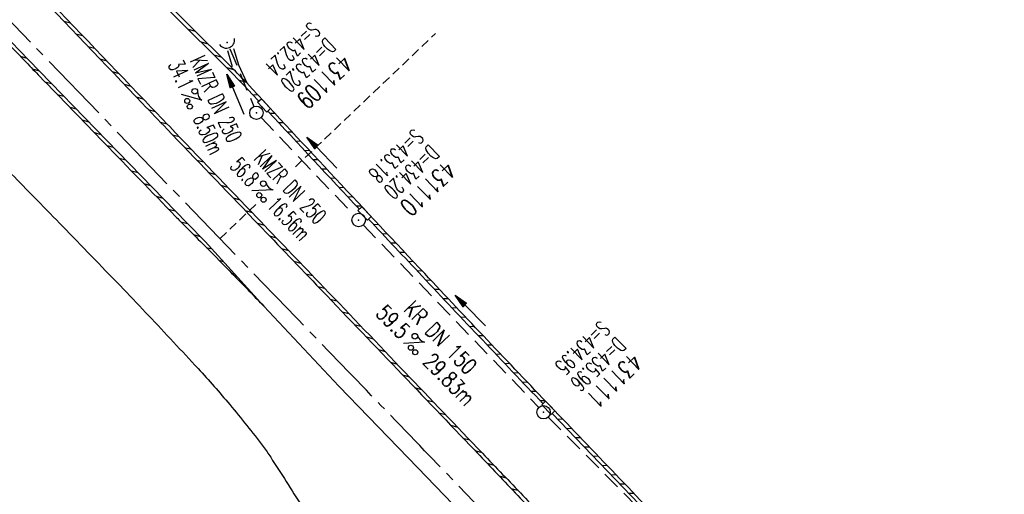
# Model space of a CAD drawing. Extents: x 454519 to 459636, y 422856 to 428936.
# Tile 58 of 82: x 455491 to 455601, y 427582 to 427635. Entities that reach past the tile are written whole.
import ezdxf
from ezdxf.enums import TextEntityAlignment as Align

# ---------------------------------------------------------------- set-up
doc = ezdxf.new("R2010")
doc.units = 0
doc.header["$LTSCALE"] = 2
doc.header["$MEASUREMENT"] = 0
for name, pattern in [('ACHSE', [5.5, 4, -0.5, 0.5, -0.5]), ('GESTRICH-X2', [1.5, 1, -0.5]), ('GESTRICHELT', [0.75, 0.5, -0.25])]:
    doc.linetypes.add(name, pattern=pattern)
doc.layers.get('0').update_dxf_attribs({"linetype": 'CONTINUOUS'})
for name, color, linetype in [('ACHSETOP', 1, 'ACHSE'), ('BORDST-HOCH', 7, 'CONTINUOUS'), ('FBR', 8, 'CONTINUOUS'), ('HEKTOM', 1, 'GESTRICHELT'), ('KANAL', 7, 'GESTRICH-X2'), ('PFEIL', 7, 'CONTINUOUS'), ('RINNE', 8, 'CONTINUOUS'), ('SCHACHTNR', 6, 'CONTINUOUS'), ('SCHSYMBOL', 7, 'CONTINUOUS'), ('TEXTO', 4, 'CONTINUOUS'), ('TEXTU', 4, 'CONTINUOUS')]:
    doc.layers.add(name, color=color, linetype=linetype)
doc.styles.add('ROMANS', font='romans.shx', dxfattribs={"width": 0.8})
pattern_1 = [(3.77398, (455992.0151, 426960.8069), (-0.0658207, 0.9978315), [])]

# ---------------------------------------------------------------- blocks, each defined once
blk = doc.blocks.new('PROM')
blk.add_line((1.57, 1.82), (0.02, 0.02))
for centre, radius in [((0.32, 1.51), 0.317), ((0.94, 0.29), 0.283), ((1.64, 0.29), 0.283)]:
    blk.add_circle(centre, radius)
blk.add_arc((0.99, 2.68), 1.03, 239.1414, 303.3549)
blk = doc.blocks.new('PFEIL2')
at = {"color": 0}
for p, q in [((0.88, 0), (-2.4, -0.01)), ((0.88, -0.27), (0.88, 0.28)), ((0.88, 0.28), (2.43, 0.01)), ((0.91, 0.27), (0.88, 0.26)), ((0.97, 0.26), (0.88, 0.25)), ((1.02, 0.25), (0.88, 0.23)), ((1.07, 0.24), (0.88, 0.21)), ((1.13, 0.23), (0.88, 0.19)), ((1.18, 0.22), (0.88, 0.17)), ((1.24, 0.21), (0.88, 0.15)), ((1.29, 0.21), (0.88, 0.14)), ((1.34, 0.2), (0.88, 0.12)), ((1.4, 0.19), (0.88, 0.1)), ((1.45, 0.18), (0.88, 0.08)), ((1.51, 0.17), (0.88, 0.06)), ((1.56, 0.16), (0.88, 0.04)), ((1.61, 0.15), (0.88, 0.02)), ((1.67, 0.14), (0.88, 0.01)), ((1.72, 0.13), (0.88, -0.01)), ((1.78, 0.12), (0.88, -0.03)), ((1.83, 0.11), (0.88, -0.05)), ((1.88, 0.1), (0.88, -0.07)), ((1.94, 0.09), (0.88, -0.09)), ((2.05, 0.08), (0.88, -0.12)), ((1.99, 0.08), (0.88, -0.11)), ((2.1, 0.07), (0.88, -0.14)), ((2.15, 0.06), (0.88, -0.16)), ((2.21, 0.05), (0.88, -0.18)), ((2.26, 0.04), (0.88, -0.2)), ((2.32, 0.03), (0.88, -0.22)), ((2.37, 0.02), (0.88, -0.23)), ((2.42, 0.01), (0.88, -0.25)), ((2.43, 0.01), (0.88, -0.27))]:
    blk.add_line(p, q, dxfattribs=at)
blk = doc.blocks.new('30S')
at = {"color": 0}
for p, q in [((-0.75, -0.58), (-0.75, 0)), ((-0.75, 0), (0.75, 0)), ((0.75, 0), (0.75, -0.58)), ((0.75, -0.58), (-0.75, -0.58))]:
    blk.add_line(p, q, dxfattribs=at)
blk.add_point((0, 0), dxfattribs=at)
blk = doc.blocks.new('40')
at = {"color": 0}
blk.add_arc((0.02, 0.31), 0.91, 192.5363, 347.4637, dxfattribs=at)
blk.add_point((0, 0), dxfattribs=at)
blk = doc.blocks.new('GST')
at = {"color": 0}
blk.add_circle((0, 0), 0.75, dxfattribs=at)
blk.add_point((0, 0), dxfattribs=at)

msp = doc.modelspace()

# ---------------------------------------------------------------- hatches: boundary and pattern name
at = {"layer": 'RINNE'}
h = msp.add_hatch(dxfattribs=at)
h.set_pattern_fill('_USER', color=256, angle=45, pattern_type=0)
h.set_pattern_definition(pattern_1)
edge = h.paths.add_edge_path()
edge.add_arc((456706.44, 427762.61), 1073.91, 228.10965, 228.14704)
edge.add_arc((456678.33, 427731.22), 1031.78, 228.14704, 228.74433)
edge.add_arc((456817.12, 427889.45), 1242.25, 228.74433, 229.25911)
edge.add_arc((456655.35, 427701.65), 994.39, 229.25911, 229.83448)
edge.add_arc((456546.63, 427572.84), 825.83, 229.83448, 230.52376)
edge.add_arc((456558.48, 427587.22), 844.46, 230.52376, 231.2054)
edge.add_arc((456542.6, 427567.47), 819.12, 231.2054, 231.93377)
edge.add_arc((456729.12, 427805.63), 1121.62, 231.93377, 232.55622)
edge.add_arc((456934.78, 428074.2), 1459.89, 232.55622, 233.12863)
edge.add_arc((456379.85, 427334.33), 535.04, 233.1286, 234.0742)
edge.add_arc((457408.11, 428753.48), 2287.55, 234.07418, 234.38006)
edge.add_arc((456866.28, 427997.21), 1357.22, 234.38006, 234.77717)
edge.add_arc((464010.54, 438116.29), 13744.15, 234.777174, 234.830846)
edge.add_arc((452553.34, 421856.09), 6147.09, 54.750591, 54.830844, ccw=False)
edge.add_arc((450423.39, 418842.22), 9837.64, 54.683193, 54.750591, ccw=False)
edge.add_arc((457138.53, 428320.45), 1778.3, 234.68319, 234.84171)
edge.add_arc((456312.97, 427148.34), 344.64, 234.8417, 235.0346)
edge.add_arc((455651.13, 426201.92), 810.24, 54.90881, 55.03464, ccw=False)
edge.add_arc((626422.3, 508282.45), 188910.65, 205.3823657, 205.3841142)
edge.add_arc((456954.58, 427870.83), 1333.1, 205.38414, 205.40495)
edge.add_arc((458532.71, 428620.35), 3080.18, 205.40495, 205.42636)
edge.add_arc((1550284.82, 947638.49), 1211923.63, 205.42637998, 205.4274597)
edge.add_arc((477688.7, 437702.31), 24280.02, 205.42746, 205.446957)
edge.add_arc((517203.98, 456505.24), 68040.82, 205.4469542, 205.458601)
edge.add_arc((456349.46, 427533.08), 641.57, 205.4586, 206.27492)
edge.add_arc((456893.63, 427801.73), 1248.45, 206.27492, 206.86021)
edge.add_arc((456329.1, 427515.82), 615.64, 206.86021, 207.72985)
edge.add_arc((456730.48, 427726.82), 1069.1, 207.72985, 208.38986)
edge.add_arc((456776.66, 427751.77), 1121.59, 208.38986, 208.97336)
edge.add_arc((456927.93, 427835.54), 1294.51, 208.97336, 209.51651)
edge.add_arc((456713.84, 427714.33), 1048.49, 209.51651, 210.14933)
edge.add_arc((456739.98, 427729.51), 1078.71, 210.14933, 210.77322)
edge.add_arc((456488.78, 427579.92), 786.35, 210.77322, 211.62095)
edge.add_arc((456413.6, 427533.63), 698.06, 211.62095, 212.52066)
edge.add_arc((456509.22, 427594.6), 811.46, 212.52066, 213.27031)
edge.add_arc((456783.27, 427774.41), 1139.24, 213.27031, 213.90303)
edge.add_arc((456933.78, 427875.56), 1320.58, 213.90303, 214.46478)
edge.add_arc((456432, 427531.15), 711.97, 214.46478, 215.22973)
edge.add_arc((456476.07, 427562.28), 765.93, 215.22973, 215.97766)
edge.add_arc((456765.31, 427772.25), 1123.35, 215.97766, 216.5953)
edge.add_arc((456809.54, 427805.09), 1178.43, 216.5953, 217.16376)
edge.add_arc((456701.06, 427722.86), 1042.31, 217.16376, 217.76819)
edge.add_arc((456604.75, 427648.24), 920.48, 217.76819, 218.52067)
edge.add_arc((456318.3, 427420.22), 554.35, 218.5207, 219.4902)
edge.add_arc((456528.37, 427593.33), 826.56, 219.49019, 220.08089)
edge.add_arc((457478.26, 428392.67), 2068.03, 220.08089, 220.45439)
edge.add_arc((457304.06, 428244.13), 1839.09, 220.45439, 220.88775)
edge.add_arc((456561.26, 427600.97), 856.54, 220.88775, 221.52267)
edge.add_arc((456315.6, 427383.46), 528.43, 221.5227, 222.5898)
edge.add_arc((456489.12, 427542.96), 764.11, 222.5898, 223.47731)
edge.add_arc((456673.23, 427717.54), 1017.83, 223.47731, 224.05338)
edge.add_arc((456818.23, 427857.82), 1219.58, 224.05338, 224.57966)
edge.add_arc((456792.95, 427832.9), 1184.09, 224.57966, 225.17081)
edge.add_arc((456580.17, 427618.85), 882.27, 225.17081, 225.85561)
edge.add_arc((456478.25, 427513.85), 735.94, 225.85561, 226.71899)
edge.add_arc((456503.46, 427540.61), 772.7, 226.71899, 227.56159)
edge.add_arc((456706.44, 427762.61), 1073.51, 227.56159, 228.14704)
edge.add_arc((456678.33, 427731.22), 1031.38, 228.14704, 228.74433)
edge.add_arc((456817.12, 427889.45), 1241.85, 228.74433, 229.25911)
edge.add_arc((456655.35, 427701.65), 993.99, 229.25911, 229.83448)
edge.add_arc((456546.63, 427572.84), 825.43, 229.83448, 230.52376)
edge.add_arc((456558.48, 427587.22), 844.06, 230.52376, 231.2054)
edge.add_arc((456542.6, 427567.47), 818.72, 231.2054, 231.93377)
edge.add_arc((456729.12, 427805.63), 1121.22, 231.93377, 232.55622)
edge.add_arc((456934.78, 428074.2), 1459.49, 232.55622, 233.12863)
edge.add_arc((456379.85, 427334.33), 534.64, 233.1286, 234.0742)
edge.add_arc((457408.11, 428753.48), 2287.15, 234.07418, 234.38006)
edge.add_arc((456866.28, 427997.21), 1356.82, 234.38006, 234.77717)
edge.add_arc((464010.54, 438116.29), 13743.75, 234.777174, 234.830846)
edge.add_arc((452553.34, 421856.09), 6147.49, 54.750591, 54.830844, ccw=False)
edge.add_arc((450423.39, 418842.22), 9838.04, 54.683193, 54.750591, ccw=False)
edge.add_arc((457138.53, 428320.45), 1777.9, 234.68319, 234.84171)
edge.add_arc((456312.97, 427148.34), 344.24, 234.8417, 235.0346)
edge.add_arc((455651.13, 426201.92), 810.64, 54.90881, 55.03464, ccw=False)
h = msp.add_hatch(dxfattribs=at)
h.set_pattern_fill('_USER', color=256, angle=45, pattern_type=0)
h.set_pattern_definition(pattern_1)
edge = h.paths.add_edge_path()
edge.add_arc((456706.44, 427762.61), 1073.91, 228.10965, 228.14704)
edge.add_arc((456678.33, 427731.22), 1031.78, 228.14704, 228.74433)
edge.add_arc((456817.12, 427889.45), 1242.25, 228.74433, 229.25911)
edge.add_arc((456655.35, 427701.65), 994.39, 229.25911, 229.83448)
edge.add_arc((456546.63, 427572.84), 825.83, 229.83448, 230.52376)
edge.add_arc((456558.48, 427587.22), 844.46, 230.52376, 231.2054)
edge.add_arc((456542.6, 427567.47), 819.12, 231.2054, 231.93377)
edge.add_arc((456729.12, 427805.63), 1121.62, 231.93377, 232.55622)
edge.add_arc((456934.78, 428074.2), 1459.89, 232.55622, 233.12863)
edge.add_arc((456379.85, 427334.33), 535.04, 233.1286, 234.0742)
edge.add_arc((457408.11, 428753.48), 2287.55, 234.07418, 234.38006)
edge.add_arc((456866.28, 427997.21), 1357.22, 234.38006, 234.77717)
edge.add_arc((464010.54, 438116.29), 13744.15, 234.777174, 234.830846)
edge.add_arc((452553.34, 421856.09), 6147.09, 54.750591, 54.830844, ccw=False)
edge.add_arc((450423.39, 418842.22), 9837.64, 54.683193, 54.750591, ccw=False)
edge.add_arc((457138.53, 428320.45), 1778.3, 234.68319, 234.84171)
edge.add_arc((456312.97, 427148.34), 344.64, 234.8417, 235.0346)
edge.add_arc((455651.13, 426201.92), 810.24, 54.90881, 55.03464, ccw=False)
edge.add_arc((626422.3, 508282.45), 188910.65, 205.3823657, 205.3841142)
edge.add_arc((456954.58, 427870.83), 1333.1, 205.38414, 205.40495)
edge.add_arc((458532.71, 428620.35), 3080.18, 205.40495, 205.42636)
edge.add_arc((1550284.82, 947638.49), 1211923.63, 205.42637998, 205.4274597)
edge.add_arc((477688.7, 437702.31), 24280.02, 205.42746, 205.446957)
edge.add_arc((517203.98, 456505.24), 68040.82, 205.4469542, 205.458601)
edge.add_arc((456349.46, 427533.08), 641.57, 205.4586, 206.27492)
edge.add_arc((456893.63, 427801.73), 1248.45, 206.27492, 206.86021)
edge.add_arc((456329.1, 427515.82), 615.64, 206.86021, 207.72985)
edge.add_arc((456730.48, 427726.82), 1069.1, 207.72985, 208.38986)
edge.add_arc((456776.66, 427751.77), 1121.59, 208.38986, 208.97336)
edge.add_arc((456927.93, 427835.54), 1294.51, 208.97336, 209.51651)
edge.add_arc((456713.84, 427714.33), 1048.49, 209.51651, 210.14933)
edge.add_arc((456739.98, 427729.51), 1078.71, 210.14933, 210.77322)
edge.add_arc((456488.78, 427579.92), 786.35, 210.77322, 211.62095)
edge.add_arc((456413.6, 427533.63), 698.06, 211.62095, 212.52066)
edge.add_arc((456509.22, 427594.6), 811.46, 212.52066, 213.27031)
edge.add_arc((456783.27, 427774.41), 1139.24, 213.27031, 213.90303)
edge.add_arc((456933.78, 427875.56), 1320.58, 213.90303, 214.46478)
edge.add_arc((456432, 427531.15), 711.97, 214.46478, 215.22973)
edge.add_arc((456476.07, 427562.28), 765.93, 215.22973, 215.97766)
edge.add_arc((456765.31, 427772.25), 1123.35, 215.97766, 216.5953)
edge.add_arc((456809.54, 427805.09), 1178.43, 216.5953, 217.16376)
edge.add_arc((456701.06, 427722.86), 1042.31, 217.16376, 217.76819)
edge.add_arc((456604.75, 427648.24), 920.48, 217.76819, 218.52067)
edge.add_arc((456318.3, 427420.22), 554.35, 218.5207, 219.4902)
edge.add_arc((456528.37, 427593.33), 826.56, 219.49019, 220.08089)
edge.add_arc((457478.26, 428392.67), 2068.03, 220.08089, 220.45439)
edge.add_arc((457304.06, 428244.13), 1839.09, 220.45439, 220.88775)
edge.add_arc((456561.26, 427600.97), 856.54, 220.88775, 221.52267)
edge.add_arc((456315.6, 427383.46), 528.43, 221.5227, 222.5898)
edge.add_arc((456489.12, 427542.96), 764.11, 222.5898, 223.47731)
edge.add_arc((456673.23, 427717.54), 1017.83, 223.47731, 224.05338)
edge.add_arc((456818.23, 427857.82), 1219.58, 224.05338, 224.57966)
edge.add_arc((456792.95, 427832.9), 1184.09, 224.57966, 225.17081)
edge.add_arc((456580.17, 427618.85), 882.27, 225.17081, 225.85561)
edge.add_arc((456478.25, 427513.85), 735.94, 225.85561, 226.71899)
edge.add_arc((456503.46, 427540.61), 772.7, 226.71899, 227.56159)
edge.add_arc((456706.44, 427762.61), 1073.51, 227.56159, 228.14704)
edge.add_arc((456678.33, 427731.22), 1031.38, 228.14704, 228.74433)
edge.add_arc((456817.12, 427889.45), 1241.85, 228.74433, 229.25911)
edge.add_arc((456655.35, 427701.65), 993.99, 229.25911, 229.83448)
edge.add_arc((456546.63, 427572.84), 825.43, 229.83448, 230.52376)
edge.add_arc((456558.48, 427587.22), 844.06, 230.52376, 231.2054)
edge.add_arc((456542.6, 427567.47), 818.72, 231.2054, 231.93377)
edge.add_arc((456729.12, 427805.63), 1121.22, 231.93377, 232.55622)
edge.add_arc((456934.78, 428074.2), 1459.49, 232.55622, 233.12863)
edge.add_arc((456379.85, 427334.33), 534.64, 233.1286, 234.0742)
edge.add_arc((457408.11, 428753.48), 2287.15, 234.07418, 234.38006)
edge.add_arc((456866.28, 427997.21), 1356.82, 234.38006, 234.77717)
edge.add_arc((464010.54, 438116.29), 13743.75, 234.777174, 234.830846)
edge.add_arc((452553.34, 421856.09), 6147.49, 54.750591, 54.830844, ccw=False)
edge.add_arc((450423.39, 418842.22), 9838.04, 54.683193, 54.750591, ccw=False)
edge.add_arc((457138.53, 428320.45), 1777.9, 234.68319, 234.84171)
edge.add_arc((456312.97, 427148.34), 344.24, 234.8417, 235.0346)
edge.add_arc((455651.13, 426201.92), 810.64, 54.90881, 55.03464, ccw=False)

# ---------------------------------------------------------------- linework, layer by layer
at = {"layer": 'ACHSETOP', "flags": 128}
msp.add_lwpolyline([(457915.72, 424851.29, -0.000006), (457913.58, 424853.81, -0.000044), (457913.3, 424854.14), (457897.16, 424873.22, 0.000004), (457889.08, 424882.77, -0.000008), (457881.01, 424892.31, -0.000002), (457872.61, 424902.22, -0.000003), (457864.86, 424911.39), (457848.71, 424930.47, 0.000027), (457843.58, 424936.54, -0.000013), (457838.45, 424942.6, -0.000828), (457837.34, 424943.91, -0.000193), (457832.58, 424949.58, -0.002836), (457826.36, 424957.07, -0.00181), (457816.73, 424968.91, -0.002663), (457809.62, 424977.8, -0.002228), (457801.22, 424988.52, -0.002227), (457793.59, 424998.45, -0.002235), (457786.07, 425008.4, -0.002237), (457778.64, 425018.43, -0.002229), (457771.27, 425028.55, -0.002228), (457764.01, 425038.74, -0.002231), (457756.84, 425048.97, -0.002238), (457749.71, 425059.34, -0.00227), (457742.78, 425069.63, -0.002201), (457734.87, 425081.59, -0.002958), (457729.08, 425090.55, -0.001376), (457721.3, 425102.82, -0.002197), (457716.48, 425110.54, -0.000018), (457715.87, 425111.53, 0.000102), (457715.76, 425111.71, 0.000005), (457709.19, 425122.34, -0.000006), (457702.61, 425132.97), (457689.46, 425154.23), (457676.31, 425175.49), (457663.16, 425196.75, -0.000006), (457656.58, 425207.38, 0.000006), (457650.01, 425218.01), (457636.86, 425239.28), (457623.71, 425260.54, -0.000006), (457617.13, 425271.17, 0.000006), (457610.56, 425281.8), (457597.41, 425303.06), (457584.25, 425324.32, -0.000017), (457577.68, 425334.95, 0.000017), (457571.1, 425345.59, 0.000011), (457564.53, 425356.22, -0.000007), (457557.95, 425366.85, -0.000002), (457550.82, 425378.37, -0.000002), (457544.8, 425388.11, -0.000012), (457538.23, 425398.74, 0.000002), (457531.65, 425409.37, 0.000013), (457522.15, 425424.73, 0.000036), (457518.82, 425430.11, 0.000002), (457518.5, 425430.63, 0.001494), (457513.17, 425439.19, 0.001009), (457505.21, 425451.81, 0.002111), (457499.48, 425460.77, 0.001564), (457491.66, 425472.81, 0.001564), (457484.79, 425483.24, 0.001559), (457477.84, 425493.65, 0.001562), (457470.82, 425504.02, 0.001568), (457463.77, 425514.31, 0.001567), (457456.64, 425524.56, 0.001562), (457449.44, 425534.8, 0.001556), (457442.17, 425544.98, 0.001559), (457434.85, 425555.1, 0.001564), (457427.46, 425565.18, 0.001563), (457420.01, 425575.22, 0.001565), (457412.5, 425585.2, 0.001564), (457404.92, 425595.15, 0.001562), (457397.28, 425605.05, 0.001562), (457389.58, 425614.89, 0.001563), (457381.81, 425624.71, 0.001568), (457374, 425634.44, 0.001561), (457366.14, 425644.12, 0.001554), (457358.17, 425653.79, 0.001558), (457350.15, 425663.42, 0.001564), (457342.11, 425672.95, 0.001572), (457334, 425682.43, 0.001566), (457325.8, 425691.9, 0.00156), (457317.56, 425701.31, 0.001562), (457309.26, 425710.65, 0.00156), (457300.91, 425719.93, 0.001558), (457292.49, 425729.18, 0.001564), (457284, 425738.39, 0.001569), (457275.49, 425747.51, 0.001564), (457266.01, 425757.53, 0.001926), (457258.25, 425765.62, 0.001186), (457247.56, 425776.64, 0.001887), (457240.8, 425783.52, 0.000041), (457237.45, 425786.9, 0.000316), (457237.01, 425787.34, 0.000002), (457228.45, 425795.96, 0.000003), (457223.19, 425801.26), (457205.57, 425819), (457187.95, 425836.74), (457170.34, 425854.48), (457152.72, 425872.22), (457135.11, 425889.96), (457117.49, 425907.69), (457099.87, 425925.43), (457082.26, 425943.17), (457064.64, 425960.91, 0.000014), (457055.83, 425969.78, -0.000014), (457047.03, 425978.65), (457029.41, 425996.39), (457011.79, 426014.13), (456994.18, 426031.87), (456976.56, 426049.61), (456958.95, 426067.35), (456941.33, 426085.09), (456923.71, 426102.82), (456906.1, 426120.56, 0.000014), (456897.29, 426129.43, -0.000014), (456888.48, 426138.3), (456870.86, 426156.04), (456853.25, 426173.78), (456835.63, 426191.52), (456818.02, 426209.26), (456800.4, 426227), (456782.78, 426244.74), (456765.17, 426262.47), (456747.55, 426280.21), (456729.93, 426297.95), (456712.32, 426315.69), (456694.7, 426333.43), (456677.09, 426351.17), (456659.47, 426368.91), (456641.85, 426386.65), (456624.24, 426404.39), (456606.62, 426422.13), (456589.01, 426439.87, 0.000014), (456580.2, 426448.74, -0.000014), (456571.39, 426457.6), (456553.77, 426475.34), (456536.16, 426493.08), (456518.54, 426510.82), (456500.93, 426528.56), (456483.31, 426546.3), (456465.69, 426564.04), (456448.08, 426581.78), (456430.46, 426599.52, 0.000014), (456421.65, 426608.39, -0.000014), (456412.84, 426617.26), (456395.23, 426634.99), (456383.63, 426646.67, 0.000725), (456382.56, 426647.75, 0.000156), (456377.6, 426652.72, 0.002626), (456370.69, 426659.55, 0.001668), (456359.73, 426670.21, 0.002498), (456351.52, 426678.06, 0.002083), (456341.58, 426687.4, 0.002085), (456332.39, 426695.88, 0.002089), (456323.15, 426704.28, 0.002082), (456313.84, 426712.59, 0.002074), (456304.43, 426720.86, 0.002079), (456294.95, 426729.04, 0.002087), (456285.44, 426737.12, 0.002093), (456275.86, 426745.12, 0.002088), (456266.18, 426753.06, 0.002077), (456256.46, 426760.91, 0.002077), (456246.66, 426768.68, 0.002082), (456236.8, 426776.37, 0.002086), (456226.89, 426783.97, 0.002088), (456215.98, 426792.19, 0.002513), (456206.86, 426798.93, 0.001652), (456194.46, 426807.93, 0.002613), (456186.58, 426813.55, 0.000131), (456181.19, 426817.36, 0.000661), (456180.12, 426818.11, 0.000001), (456173.12, 426823.01, -0.000002), (456166.12, 426827.92), (456145.65, 426842.27), (456125.17, 426856.61), (456104.7, 426870.96), (456084.23, 426885.31, 0.000012), (456075.03, 426891.75, -0.000012), (456065.83, 426898.2, -0.00044), (456065.72, 426898.27, -0.000024), (456063.76, 426899.66, -0.003713), (456055.72, 426905.4, -0.002427), (456043.53, 426914.34, -0.004512), (456034.85, 426920.89, -0.003471), (456023.71, 426929.59, -0.003476), (456013.96, 426937.42, -0.003478), (456004.33, 426945.38, -0.003472), (455994.81, 426953.46, -0.003468), (455985.39, 426961.7, -0.003467), (455976.09, 426970.06, -0.003474), (455966.91, 426978.53, -0.003474), (455957.86, 426987.14, -0.003467), (455948.91, 426995.88, -0.00347), (455940.09, 427004.74, -0.003474), (455931.4, 427013.72, -0.003479), (455922.83, 427022.81, -0.003475), (455914.39, 427032.04, -0.003471), (455906.07, 427041.38, -0.003476), (455897.89, 427050.82, -0.00347), (455889.85, 427060.38, -0.003463), (455881.92, 427070.06, -0.00347), (455874.13, 427079.85, -0.003479), (455866.5, 427089.73, -0.003479), (455859, 427099.71, -0.003469), (455851.62, 427109.82, -0.003465), (455844.39, 427120.03, -0.003473), (455837.31, 427130.32, -0.003478), (455830.37, 427140.71, -0.003474), (455823.57, 427151.21, -0.00347), (455816.92, 427161.79, -0.003471), (455810.42, 427172.47, -0.003472), (455804.07, 427183.23, -0.003473), (455797.87, 427194.08, -0.003473), (455791.42, 427205.75, -0.003967), (455785.92, 427216.04, -0.002976), (455778.94, 427229.57, -0.004632), (455774.58, 427238.32, -0.000579), (455770.49, 427246.77, -0.001724), (455769.13, 427249.62, -0.000007), (455765.12, 427258.07, -0.000021), (455763.79, 427260.87), (455753.08, 427283.46), (455742.37, 427306.05), (455731.66, 427328.64, -0.000016), (455726.85, 427338.77, 0.000012), (455722.05, 427348.89, 0.000505), (455721.99, 427349.02, 0.000029), (455720.94, 427351.23, 0.005761), (455716.62, 427360.03, 0.003719), (455709.66, 427373.54, 0.006688), (455704.46, 427383.16, 0.005204), (455697.47, 427395.36, 0.00521), (455691.03, 427406.07, 0.005208), (455684.38, 427416.66, 0.005212), (455677.5, 427427.1, 0.005215), (455670.41, 427437.39, 0.005208), (455663.11, 427447.52, 0.005201), (455655.59, 427457.52, 0.005205), (455647.54, 427467.76, 0.005666), (455639.94, 427477.01, 0.004763), (455630.21, 427488.37, 0.007089), (455623.49, 427495.84, 0.001658), (455615.56, 427504.36, 0.003572), (455611.84, 427508.28, 0.000012), (455608, 427512.26, -0.000027), (455606.32, 427514), (455588.97, 427532), (455571.61, 427550), (455554.26, 427567.99), (455536.91, 427585.99, 0.000014), (455528.23, 427594.99, -0.000014), (455519.55, 427603.99), (455502.2, 427621.98), (455484.85, 427639.98, 0.000002), (455479.31, 427645.72, -0.000001), (455473.77, 427651.47, -0.001156), (455472.6, 427652.69, -0.000265), (455467.53, 427658.01, -0.003963), (455460.87, 427665.1, -0.002525), (455450.56, 427676.37, -0.003728), (455442.98, 427684.88, -0.00312), (455434.07, 427695.16, -0.003121), (455425.99, 427704.71, -0.003125), (455418.05, 427714.35, -0.003131), (455410.22, 427724.09, -0.003129), (455402.51, 427733.93, -0.003124), (455394.93, 427743.86, -0.003122), (455387.47, 427753.9, -0.003123), (455380.13, 427764.03, -0.003127), (455372.93, 427774.24, -0.003128), (455365.85, 427784.53, -0.003125), (455358.9, 427794.93, -0.003121), (455351.83, 427805.8, -0.003366), (455345.4, 427815.97, -0.002883), (455337.58, 427828.68, -0.004268), (455332.42, 427837.34, -0.001081), (455326.42, 427847.67, -0.002226), (455323.54, 427852.71, -0.000009), (455321.01, 427857.17, 0.000021), (455319.97, 427859.01), (455307.64, 427880.76, -0.000002), (455301.48, 427891.64, 0.000005), (455295.32, 427902.52, 0.000005), (455289.16, 427913.39, -0.000006), (455283, 427924.27, -0.000002), (455276.84, 427935.15, -0.000002), (455270.68, 427946.02, -0.000003), (455264.52, 427956.9, 0.000003), (455258.36, 427967.77, 0.000002), (455252.2, 427978.65, 0.000002), (455246.03, 427989.53, 0.000006), (455239.87, 428000.4, -0.000005), (455233.71, 428011.28, -0.000005), (455227.55, 428022.16, 0.000005), (455221.39, 428033.03, 0.000005), (455215.23, 428043.91, -0.000005), (455209.07, 428054.78, -0.000005), (455202.91, 428065.66, 0.000005), (455196.75, 428076.54, 0.000005), (455190.59, 428087.41, -0.000006), (455184.42, 428098.29, -0.000002), (455178.26, 428109.17, -0.000002), (455172.1, 428120.04, -0.000003), (455165.94, 428130.92, 0.000003), (455159.78, 428141.79, 0.000002), (455153.62, 428152.67, 0.000002), (455147.46, 428163.55, 0.000006), (455141.3, 428174.42, -0.000005), (455135.14, 428185.3, -0.000005), (455128.98, 428196.18, 0.000005), (455122.82, 428207.05, 0.000005), (455116.66, 428217.93, -0.000009), (455110.49, 428228.8), (455098.17, 428250.56), (455091.75, 428261.89, 0.000684), (455090.33, 428264.4, 0.000218), (455085.82, 428272.29, 0.001881), (455080.96, 428280.74, 0.001202), (455073.26, 428293.91, 0.001632), (455067.33, 428303.92, 0.001421), (455060.45, 428315.38, 0.001428), (455053.96, 428326.06, 0.001428), (455047.4, 428336.7, 0.00142), (455040.79, 428347.29, 0.001417), (455034.11, 428357.87, 0.001416), (455027.36, 428368.42, 0.00142), (455020.58, 428378.89, 0.001425), (455013.72, 428389.34, 0.001425), (455006.81, 428399.76, 0.001418), (454999.84, 428410.12, 0.001415), (454992.8, 428420.47, 0.001417), (454985.7, 428430.77, 0.00142), (454978.56, 428441.01, 0.001426), (454971.36, 428451.22, 0.001423), (454964.09, 428461.4, 0.00142), (454956.76, 428471.54, 0.001422), (454949.38, 428481.62, 0.001169), (454943.26, 428489.9, 0.001416)], format="xyb", dxfattribs=at)
at = {"layer": 'BORDST-HOCH'}
for p, q in [((455514.34, 427631.32), (455514.86, 427629.53)), ((455514.99, 427631.53), (455515.55, 427629.69)), ((455515.55, 427629.69), (455516.48, 427627.68))]:
    msp.add_line(p, q, dxfattribs=at)
msp.add_lwpolyline([(455516.48, 427627.68, 0.000485), (455514.79, 427629.41, 0.003774), (455514.58, 427629.63, 0.003473)], format="xyb", dxfattribs=at)
at = {"layer": 'FBR', "flags": 128}
for points in [[(455080.79, 428224.24, -0.000002), (455088.31, 428209.77, -0.001209)], [(455378.67, 427697.58, 0.000499), (455385.55, 427687.35, 0.000236), (455393.29, 427675.87, 0.000265), (455400.2, 427665.66, 0.00048), (455410.5, 427650.49, 0.001246), (455414.49, 427644.65, 0.000125), (455417.73, 427639.94, 0.000038), (455428.37, 427624.47, 0.00004), (455439.94, 427607.66, 0.000225), (455441.98, 427604.72, 0.001756), (455446.51, 427598.2, -0.000758), (455457.03, 427583.11, -0.000361), (455464.9, 427571.79, 0.00047), (455470.94, 427563.09, 0.001582), (455478.68, 427552.05, -0.001505), (455486.82, 427540.45, -0.000717), (455493.79, 427530.42, 0.000989), (455498.85, 427523.15, 0.000015), (455505.93, 427513.01, -0.000017), (455513.02, 427502.86, -0.000006), (455519.99, 427492.88, 0.000086)]]:
    msp.add_lwpolyline(points, format="xyb", dxfattribs=at)
for points in [[(455514.58, 427629.63), (455496.7, 427647.42), (455480.58, 427664.45), (455465.28, 427681.27), (455454.39, 427693.61), (455436.99, 427714.82), (455421.95, 427733.17), (455406.63, 427752.67), (455391.49, 427772.93), (455378.41, 427790.99), (455364.73, 427810.76), (455351.75, 427830.42), (455340.17, 427848.68), (455325.95, 427872.33), (455314.58, 427892.11), (455301.11, 427915.84), (455287.38, 427940.11), (455276.7, 427959.07), (455263.9, 427981.71), (455252.45, 428001.98), (455249.41, 428007.32)], [(455458.42, 427665.54), (455467.02, 427656.3), (455475.77, 427647.15), (455483.44, 427639.24), (455492.09, 427630.28), (455500.84, 427621.25), (455509.77, 427612.03), (455511.83, 427609.96)], [(455615.49, 427501.86), (455606.86, 427510.92), (455597.86, 427520.25), (455589.07, 427529.36), (455580.52, 427538.22), (455571.45, 427547.6), (455562.34, 427556.97), (455553.35, 427566.3), (455544.39, 427575.52), (455535.59, 427584.62), (455526.79, 427593.76), (455518.4, 427602.71), (455511.83, 427609.96)]]:
    msp.add_lwpolyline(points, dxfattribs=at)
at = {"layer": 'FBR'}
for points in [[(455370.75, 427682.26, 0.000205), (455376.75, 427673.33, 0.000185), (455383.42, 427663.43, 0.00046), (455392.7, 427649.69, 0.001209), (455396.25, 427644.47, 0.00053), (455399.69, 427639.45, 0.000199), (455408.88, 427626.08, 0.000091), (455419.76, 427610.28, 0.000493), (455421.78, 427607.35, 0.000292), (455424.8, 427602.99, 0.000089), (455434.77, 427588.62, 0.000083), (455444.86, 427574.07, 0.00032), (455447.48, 427570.31, 0.000725), (455452.81, 427562.67, -0.000496), (455460.61, 427551.52, -0.000023), (455468.77, 427539.82, -0.000034), (455474.28, 427531.91, -0.000097), (455480.54, 427522.93, 0.00063), (455486.79, 427513.96, 0.000032), (455488.23, 427511.9, 0.000004), (455499.28, 427496.1, 0.000009), (455505.45, 427487.27, -0.000028)], [(455577.96, 427562.8, 0), (455577.93, 427562.83, -0.000118), (455565.12, 427576.18, -0.000172), (455565.04, 427576.27, -0.000001), (455550.43, 427591.52, -0.002459), (455536.37, 427606.35, -0.001723), (455516.48, 427627.68)], [(455488.25, 427619.47, -0.000981), (455493.42, 427614.19, -0.000624), (455496.28, 427611.25, -0.000277), (455502.72, 427604.6, -0.003658), (455505.53, 427601.65, -0.001841), (455511.04, 427595.74, -0.013054), (455514.58, 427591.71, -0.011656), (455518.32, 427587.01, -0.01827), (455519.16, 427585.81, -0.004154), (455522.62, 427580.37, -0.029406), (455523.72, 427578.35, -0.015347), (455525.47, 427574.33)]]:
    msp.add_lwpolyline(points, format="xyb", dxfattribs=at)
at = {"layer": 'HEKTOM'}
for p, q in [((455521.93, 427618.3), (455537.58, 427633.2)), ((455513.5, 427610.28), (455517.51, 427614.1))]:
    msp.add_line(p, q, dxfattribs=at)
at = {"layer": 'KANAL'}
for p, q in [((455514.59, 427631.5), (455517.28, 427625.03)), ((455518.09, 427623.81), (455528.47, 427612.91)), ((455529.5, 427611.81), (455549.14, 427591.39)), ((455550.19, 427590.31), (455577.62, 427562.63))]:
    msp.add_line(p, q, dxfattribs=at)
at = {"layer": 'RINNE'}
for p, q in [((455496.03, 427634.6), (455496.78, 427634.39)), ((455497.38, 427633.18), (455498.13, 427632.98)), ((455509.93, 427633.69), (455510.71, 427633.48)), ((455498.73, 427631.77), (455499.48, 427631.56)), ((455511.37, 427632.26), (455512.15, 427632.05)), ((455491.17, 427630.67), (455491.91, 427630.46)), ((455512.81, 427630.83), (455513.59, 427630.61)), ((455500.08, 427630.36), (455500.83, 427630.15)), ((455492.55, 427629.24), (455493.29, 427629.04)), ((455501.43, 427628.95), (455502.18, 427628.74)), ((455514.25, 427629.39), (455515.02, 427629.18)), ((455493.93, 427627.82), (455494.67, 427627.61)), ((455502.78, 427627.54), (455503.53, 427627.33)), ((455515.63, 427627.98), (455516.4, 427627.77)), ((455495.31, 427626.4), (455496.05, 427626.19)), ((455517.14, 427626.38), (455517.71, 427626.36)), ((455504.13, 427626.12), (455504.88, 427625.92)), ((455496.69, 427624.97), (455497.43, 427624.77)), ((455505.48, 427624.71), (455506.23, 427624.5)), ((455519.06, 427624.31), (455519.63, 427624.29)), ((455498.07, 427623.55), (455498.81, 427623.34)), ((455506.83, 427623.3), (455507.58, 427623.09)), ((455520.02, 427623.27), (455520.59, 427623.25)), ((455499.45, 427622.12), (455500.19, 427621.92)), ((455508.18, 427621.89), (455508.94, 427621.68)), ((455520.99, 427622.23), (455521.55, 427622.21)), ((455521.95, 427621.2), (455522.51, 427621.18)), ((455500.83, 427620.7), (455501.57, 427620.5)), ((455509.53, 427620.47), (455510.29, 427620.26)), ((455522.91, 427620.16), (455523.48, 427620.14)), ((455502.21, 427619.28), (455502.95, 427619.07)), ((455510.89, 427619.06), (455511.64, 427618.85)), ((455523.88, 427619.13), (455524.44, 427619.11)), ((455503.59, 427617.85), (455504.33, 427617.65)), ((455512.24, 427617.65), (455513, 427617.44)), ((455524.84, 427618.09), (455525.41, 427618.07)), ((455504.97, 427616.43), (455505.71, 427616.22)), ((455525.81, 427617.05), (455526.37, 427617.03)), ((455513.6, 427616.23), (455514.35, 427616.02)), ((455526.77, 427616.02), (455527.34, 427616)), ((455506.35, 427615.01), (455507.09, 427614.8)), ((455514.96, 427614.82), (455515.71, 427614.61)), ((455527.74, 427614.98), (455528.31, 427614.96)), ((455507.73, 427613.58), (455508.47, 427613.38)), ((455516.31, 427613.4), (455517.07, 427613.19)), ((455528.71, 427613.95), (455529.27, 427613.93)), ((455509.11, 427612.16), (455509.85, 427611.95)), ((455517.67, 427611.99), (455518.42, 427611.78)), ((455530.65, 427611.87), (455531.21, 427611.85)), ((455531.61, 427610.84), (455532.18, 427610.82)), ((455510.52, 427610.73), (455511.28, 427610.51)), ((455519.03, 427610.58), (455519.78, 427610.37)), ((455532.58, 427609.8), (455533.15, 427609.78)), ((455511.95, 427609.29), (455512.6, 427609.11)), ((455520.38, 427609.16), (455521.14, 427608.95)), ((455533.56, 427608.77), (455534.12, 427608.75)), ((455513.37, 427607.85), (455513.86, 427607.72)), ((455521.74, 427607.75), (455522.49, 427607.54)), ((455534.53, 427607.73), (455535.1, 427607.71)), ((455514.78, 427606.42), (455515.12, 427606.33)), ((455535.5, 427606.69), (455536.07, 427606.67)), ((455523.09, 427606.34), (455523.84, 427606.13)), ((455536.47, 427605.66), (455537.04, 427605.64)), ((455516.18, 427604.99), (455516.38, 427604.94)), ((455524.44, 427604.92), (455525.19, 427604.71)), ((455537.45, 427604.62), (455538.02, 427604.6)), ((455517.57, 427603.57), (455517.64, 427603.55)), ((455525.79, 427603.51), (455526.55, 427603.3)), ((455538.42, 427603.58), (455538.99, 427603.56)), ((455527.14, 427602.1), (455527.9, 427601.89)), ((455539.4, 427602.55), (455539.97, 427602.53)), ((455540.38, 427601.51), (455540.95, 427601.49)), ((455528.5, 427600.68), (455529.25, 427600.48)), ((455541.36, 427600.48), (455541.93, 427600.45)), ((455529.85, 427599.27), (455530.6, 427599.06)), ((455542.34, 427599.44), (455542.91, 427599.42)), ((455531.2, 427597.86), (455531.95, 427597.65)), ((455543.32, 427598.4), (455543.89, 427598.38)), ((455544.31, 427597.37), (455544.88, 427597.34)), ((455532.55, 427596.45), (455533.3, 427596.24)), ((455545.29, 427596.33), (455545.86, 427596.31)), ((455533.9, 427595.03), (455534.65, 427594.83)), ((455546.28, 427595.29), (455546.85, 427595.27)), ((455535.25, 427593.62), (455536, 427593.41)), ((455547.27, 427594.25), (455547.84, 427594.23)), ((455548.26, 427593.22), (455548.83, 427593.2)), ((455536.6, 427592.21), (455537.35, 427592)), ((455549.25, 427592.18), (455549.82, 427592.16)), ((455537.95, 427590.8), (455538.7, 427590.59)), ((455551.23, 427590.11), (455551.81, 427590.09)), ((455539.3, 427589.39), (455540.05, 427589.18)), ((455552.22, 427589.07), (455552.8, 427589.05)), ((455540.65, 427587.97), (455541.4, 427587.76)), ((455553.22, 427588.03), (455553.79, 427588.01)), ((455554.21, 427587), (455554.78, 427586.98)), ((455541.99, 427586.56), (455542.75, 427586.35)), ((455555.2, 427585.96), (455555.78, 427585.94)), ((455543.34, 427585.15), (455544.09, 427584.94)), ((455556.2, 427584.92), (455556.77, 427584.9)), ((455544.69, 427583.74), (455545.44, 427583.53)), ((455557.19, 427583.89), (455557.76, 427583.86)), ((455546.04, 427582.33), (455546.79, 427582.12)), ((455558.18, 427582.85), (455558.76, 427582.83)), ((455559.18, 427581.81), (455559.75, 427581.79))]:
    msp.add_line(p, q, dxfattribs=at)
for points in [[(455291.27, 427914.04, -0.000002), (455297.27, 427903.45, -0.000081)], [(455291.61, 427914.24, -0.000002), (455297.61, 427903.65, -0.000081)], [(455426.1, 427712.48, 0.002582), (455433.64, 427703.45, 0.002308), (455442.17, 427693.42, 0.002303), (455451.09, 427683.12, 0.002787), (455458.55, 427674.7, 0.002753), (455468.3, 427663.92, 0.004022), (455475.08, 427656.64, 0.000604), (455484.6, 427646.59, 0.000772), (455492.07, 427638.74, 0.000053), (455504.84, 427625.38, 0.000247), (455507.58, 427622.51, 0.000246), (455517.32, 427612.35, -0.000344), (455524.29, 427605.08, -0.000119), (455533.32, 427595.64, -0.000124), (455541.96, 427586.6, -0.000143), (455546.49, 427581.85, 0.000335), (455551.02, 427577.11, 0.000192), (455557.54, 427570.29, 0.000078), (455573.54, 427553.59, 0.000012), (455576.88, 427550.1, 0.000003), (455590.29, 427536.1, 0.000105), (455595.65, 427530.5, -0.00005), (455606.86, 427518.82, -0.002151)], [(455426.41, 427712.74, 0.002582), (455433.94, 427703.7, 0.002308), (455442.48, 427693.68, 0.002303), (455451.4, 427683.39, 0.002787), (455458.85, 427674.96, 0.002753), (455468.6, 427664.19, 0.004022), (455475.37, 427656.91, 0.000604), (455484.89, 427646.86, 0.000772), (455492.36, 427639.02, 0.000053), (455505.12, 427625.66, 0.000247), (455507.87, 427622.79, 0.000246), (455517.61, 427612.63, -0.000344), (455524.58, 427605.36, -0.000119), (455533.61, 427595.91, -0.000124), (455542.25, 427586.87, -0.000143), (455546.78, 427582.13, 0.000335), (455551.31, 427577.39, 0.000192), (455557.83, 427570.56, 0.000078), (455573.83, 427553.86, 0.000003), (455574.56, 427553.1, 0.000003)], [(455488.58, 427633.36, 0.000787), (455491.81, 427630.01, 0.000056), (455493.37, 427628.39, 0.000012), (455500.56, 427620.98, 0.000068), (455508.52, 427612.76, 0.00056), (455509.5, 427611.76, 0.002566), (455509.59, 427611.67, -0.000122), (455511.56, 427609.69, -0.001542), (455514.55, 427606.66, -0.001191), (455518.4, 427602.71)], [(455577.96, 427562.8, 0), (455577.93, 427562.83, -0.000118), (455565.12, 427576.18, -0.000172), (455565.04, 427576.27, -0.000001), (455550.43, 427591.52, -0.002459), (455536.37, 427606.35, -0.001723), (455516.48, 427627.68)], [(455529.07, 427613.56, -0.000886), (455518.84, 427624.54, -0.001723)], [(455549.59, 427591.82, -0.002364), (455536.08, 427606.08, -0.000516), (455530.1, 427612.46, -0.001723)], [(455577.61, 427562.59, -0.000118), (455564.83, 427575.91, -0.000172), (455564.75, 427575.99), (455550.63, 427590.73, -0.002459)]]:
    msp.add_lwpolyline(points, format="xyb", dxfattribs=at)
at = {"layer": 'RINNE', "flags": 128}
for points in [[(455514.58, 427629.63), (455496.7, 427647.42), (455480.58, 427664.45), (455465.28, 427681.27), (455454.39, 427693.61), (455436.99, 427714.82), (455421.95, 427733.17), (455406.63, 427752.67), (455391.49, 427772.93), (455378.41, 427790.99), (455364.73, 427810.76), (455351.75, 427830.42), (455340.17, 427848.68), (455325.95, 427872.33), (455314.58, 427892.11), (455301.11, 427915.84), (455287.38, 427940.11), (455276.7, 427959.07), (455263.9, 427981.71), (455252.45, 428001.98), (455249.41, 428007.32)], [(455514.58, 427629.63), (455496.7, 427647.42), (455480.58, 427664.45), (455465.28, 427681.27), (455454.39, 427693.61), (455436.99, 427714.82), (455421.95, 427733.17), (455406.63, 427752.67), (455391.49, 427772.93), (455378.41, 427790.99), (455364.73, 427810.76), (455351.75, 427830.42), (455340.17, 427848.68), (455325.95, 427872.33), (455314.58, 427892.11), (455301.11, 427915.84), (455287.38, 427940.11), (455276.7, 427959.07), (455263.9, 427981.71), (455252.45, 428001.98), (455249.41, 428007.32)], [(455514.29, 427629.35), (455516.18, 427627.41)]]:
    msp.add_lwpolyline(points, dxfattribs=at)
at = {"layer": 'RINNE'}
for points in [[(455514.29, 427629.35), (455496.41, 427647.14), (455480.29, 427664.17), (455464.98, 427681), (455454.09, 427693.35), (455453.07, 427694.59)], [(455516.18, 427627.41), (455517.14, 427626.38), (455517.82, 427625.65)]]:
    msp.add_lwpolyline(points, dxfattribs=at)
at = {"layer": 'SCHSYMBOL'}
msp.add_lwpolyline([(455550.5, 427590.6), (455549.46, 427591.68), (455549.88, 427592.09), (455550.92, 427591.01)], close=True, dxfattribs=at)

# ---------------------------------------------------------------- block references
at = {"layer": 'PFEIL'}
for p, rotation in [((455515.21, 427626.41), 112.554), ((455524.89, 427619.88), 133.63), ((455541.47, 427602.22), 134.3674)]:
    msp.add_blockref('PFEIL2', p, dxfattribs=dict(at, rotation=rotation))
at = {"layer": 'SCHSYMBOL'}
for name, p, rotation in [('40', (455514.3, 427632.19), 22.00009587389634), ('GST', (455517.56, 427624.34), 133.9565999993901), ('30S', (455518.2, 427624.97), 132.9500905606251), ('GST', (455528.99, 427612.35), 133.9565999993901), ('30S', (455529.44, 427612.88), 134.3293647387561), ('GST', (455549.66, 427590.85), 133.9566)]:
    msp.add_blockref(name, p, dxfattribs=dict(at, rotation=rotation))
at = {"layer": 'TEXTU'}
for p, rotation in [((455509.17, 427626.4), 294.77740543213), ((455517.02, 427615.61), 313.63), ((455533.97, 427598.53), 314.3674)]:
    msp.add_blockref('PROM', p, dxfattribs=dict(at, rotation=rotation))

# ---------------------------------------------------------------- texts
at = {"layer": 'SCHACHTNR', "style": 'ROMANS'}
for s, height, width, p in [('S=432.24', 1.8, 0.6, (455523.62, 427634.62)), ('D=433.20', 1.8, 0.6, (455525.34, 427632.84)), ('431109', 2, 0.7, (455527.09, 427631.03)), ('S=433.18', 1.8, 0.6, (455535.18, 427622.67)), ('D=434.20', 1.8, 0.6, (455536.9, 427620.88)), ('431110', 2, 0.7, (455538.65, 427619.07)), ('S=434.95', 1.8, 0.6, (455556.01, 427601.2)), ('D=435.96', 1.8, 0.6, (455557.76, 427599.39)), ('431111', 2, 0.7, (455559.48, 427597.61))]:
    msp.add_text(s, height=height, rotation=223.9566, dxfattribs=dict(at, width=width)).set_placement(p)
at = {"layer": 'TEXTO', "style": 'ROMANS'}
for s, rotation, width, p in [('KMZR DN 250', 294.7774, 0.6, (455512.24, 427625.51)), ('KMZR DN 250', 313.63, 0.6, (455520.71, 427615.44)), ('KR DN 150', 314.3674, 0.75, (455537.5, 427598.58))]:
    msp.add_text(s, height=1.8, rotation=rotation, dxfattribs=dict(at, width=width)).set_placement(p, align=Align.CENTER)
at = {"layer": 'TEXTU', "style": 'ROMANS'}
for s, rotation, width, p in [('34.1', 294.7774, 0.6, (455507.64, 427629.71)), ('8.50m', 294.7774, 0.6, (455510.44, 427623.69)), ('56.8', 313.63, 0.6, (455514.49, 427618.28)), ('16.56m', 313.63, 0.6, (455518.64, 427613.89)), ('59.5', 314.3674, 0.75, (455530.78, 427601.79)), ('29.83m', 314.3674, 0.75, (455536.06, 427596.38))]:
    msp.add_text(s, height=1.8, rotation=rotation, dxfattribs=dict(at, width=width)).set_placement(p)

doc.saveas('drawing.dxf')
